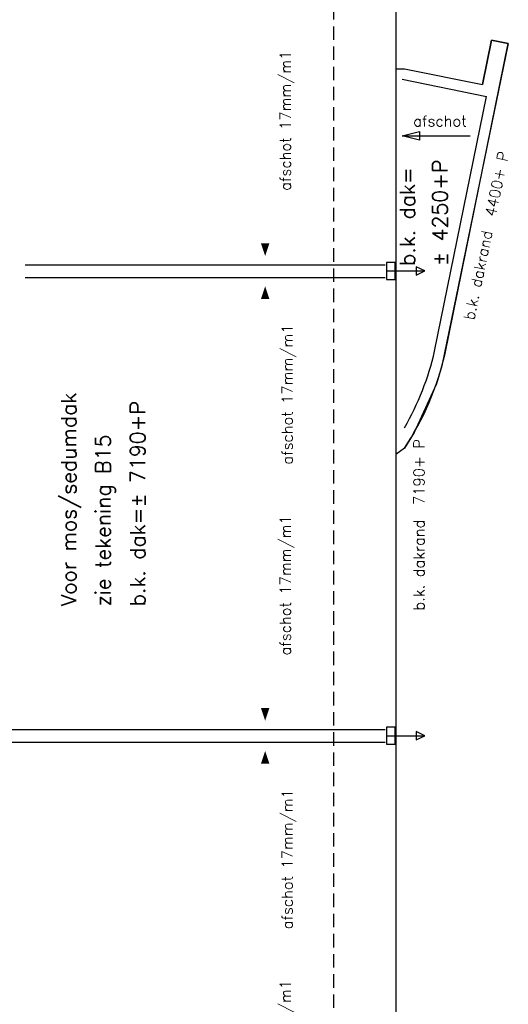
# Model space of a CAD drawing. Extents: x -101594 to 410648, y -2831 to 169921.
# Tile 8 of 31: x -61284 to -49936, y 56890 to 79773. Entities that reach past the tile are written whole.
import ezdxf
from ezdxf.enums import TextEntityAlignment as Align

# ---------------------------------------------------------------- set-up
doc = ezdxf.new("R2010")
doc.units = 0
doc.header["$LTSCALE"] = 50
doc.header["$MEASUREMENT"] = 0
doc.linetypes.add('HIDDEN', pattern=[9.375, 6.25, -3.125])
for name, color, linetype in [('A--01A1_ACEER', 1, 'CONTINUOUS'), ('A--L27-A2-_DAKEN', 2, 'CONTINUOUS'), ('A--L27A1_DAKEN', 1, 'CONTINUOUS'), ('A--L27A2_DAKEN', 2, 'CONTINUOUS'), ('A--L27AC1_DAKEN', 1, 'HIDDEN'), ('A--T01A-25_TEKST', 2, 'CONTINUOUS'), ('A--T01A-35_TEKST', 3, 'CONTINUOUS')]:
    doc.layers.add(name, color=color, linetype=linetype)
doc.styles.add('HIEMSTRA', font='romans.shx')

msp = doc.modelspace()

# ---------------------------------------------------------------- linework, layer by layer
at = {"layer": 'A--01A1_ACEER', "color": 6}
msp.add_lwpolyline([(-52547.5, 80194.6), (-52547.5, 78628.5), (-52347.5, 78634), (-50537.9, 78265.4), (-50328, 79295.8), (-49936.2, 79216), (-51476.3, 71727.6), (-51606, 71313.7), (-52122.5, 70180.7), (-52347.5, 69815), (-52547.5, 69668.2), (-52547.5, 46057.9)], dxfattribs=at)
at = {"layer": 'A--L27-A2-_DAKEN'}
for p, q in [((-52763.7, 73932.8), (-51883.7, 73932.8)), ((-52763.7, 63132.8), (-51883.7, 63132.8))]:
    msp.add_line(p, q, dxfattribs=at)
for points in [[(-52563.7, 73732.8), (-52563.7, 74132.8), (-52763.7, 74132.8), (-52763.7, 73732.8)], [(-51873.4, 73932.8), (-51873.4, 73932.8), (-52073.4, 74032.8), (-52073.4, 73832.8)], [(-52563.7, 62932.8), (-52563.7, 63332.8), (-52763.7, 63332.8), (-52763.7, 62932.8)], [(-51873.4, 63132.8), (-51873.4, 63132.8), (-52073.4, 63232.8), (-52073.4, 63032.8)]]:
    msp.add_lwpolyline(points, close=True, dxfattribs=at)
at = {"layer": 'A--L27A1_DAKEN'}
for p, q in [((-51402.9, 72015.6), (-49936.2, 79216)), ((-50328.1, 79295.9), (-50538, 78265.4)), ((-49936.2, 79216), (-50328.1, 79295.9)), ((-52347.5, 78634), (-50537.9, 78265.4)), ((-52397.4, 78389.1), (-50441, 77990.5)), ((-51647.9, 72065.5), (-50441, 77990.5)), ((-52400.4, 77074.7), (-50823.1, 77075.5)), ((-61159.4, 74079.1), (-52797.5, 74079.1)), ((-61159.4, 73779.1), (-52797.5, 73779.1)), ((-64280.5, 63279.1), (-52797.5, 63279.1)), ((-64280.5, 62979.1), (-52797.5, 62979.1))]:
    msp.add_line(p, q, dxfattribs=at)
for points in [[(-55583.4, 79429.1, 0, 0, 0), (-55583.4, 84379.1, 0, 200, 0), (-55583.4, 84079.1, 0, 0, 0)], [(-55583.4, 79229.1, 0, 0, 0), (-55583.4, 74279.1, 0, 200, 0), (-55583.4, 74579.1, 0, 0, 0)], [(-55583.4, 68629.1, 0, 0, 0), (-55583.4, 73579.1, 0, 200, 0), (-55583.4, 73279.1, 0, 0, 0)], [(-55583.4, 68429.1, 0, 0, 0), (-55583.4, 63479.1, 0, 200, 0), (-55583.4, 63779.1, 0, 0, 0)], [(-55583.4, 57829.1, 0, 0, 0), (-55583.4, 62779.1, 0, 200, 0), (-55583.4, 62479.1, 0, 0, 0)], [(-55583.4, 57629.1, 0, 0, 0), (-55583.4, 52679.1, 0, 200, 0), (-55583.4, 52979.1, 0, 0, 0)]]:
    msp.add_lwpolyline(points, format="xyseb", dxfattribs=at)
msp.add_lwpolyline([(-52000.3, 76974.9), (-52400.4, 77074.7), (-52400.4, 77074.7), (-52000.4, 77174.9)], close=True, dxfattribs=at)
for radius, start in [(6517, 330.07121), (6767, 326.57722)]:
    msp.add_arc((-57995.5, 73542.3), radius, start, 346.96153, dxfattribs=at)
at = {"layer": 'A--L27A2_DAKEN'}
msp.add_line((-52547.5, 88237.1), (-52547.5, 46057.9), dxfattribs=at)
at = {"layer": 'A--L27AC1_DAKEN'}
msp.add_line((-53997.5, 81492.8), (-53997.5, 46057.9), dxfattribs=at)

# ---------------------------------------------------------------- texts
at = {"layer": 'A--T01A-25_TEKST', "style": 'HIEMSTRA'}
for s, rotation, p in [('afschot 17mm/m1', 90, (-54990.5, 79054.2)), ('b.k. dakrand  4400+ P', 78.2791, (-49920.9, 76680.4)), ('b.k. dakrand  7190+ P', 90, (-51885.4, 70027)), ('afschot 17mm/m1', 90, (-54990.5, 68254.2)), ('afschot 17mm/m1', 90, (-54990.5, 57454.2))]:
    msp.add_text(s, height=250, rotation=rotation, dxfattribs=at).set_placement(p, align=Align.RIGHT)
for s, rotation, p in [('afschot', 0.02849, (-52143.4, 77292)), ('afschot 17mm/m1', 90, (-54945.8, 69432)), ('afschot 17mm/m1', 90, (-54945.8, 58632))]:
    msp.add_text(s, height=250, rotation=rotation, dxfattribs=at).set_placement(p)
at = {"layer": 'A--T01A-35_TEKST', "style": 'HIEMSTRA'}
for s, p in [('%%P 4250+P', (-51349, 74049.6)), ('b.k. dak=', (-52105.4, 74049.6)), ('Voor mos/sedumdak ', (-59973.9, 66140.2)), ('b.k. dak=%%P 7190+P', (-58371.9, 66140.2)), ('zie tekening B15', (-59172.9, 66140.2))]:
    msp.add_text(s, height=350, rotation=90, dxfattribs=at).set_placement(p)

doc.saveas('drawing.dxf')
